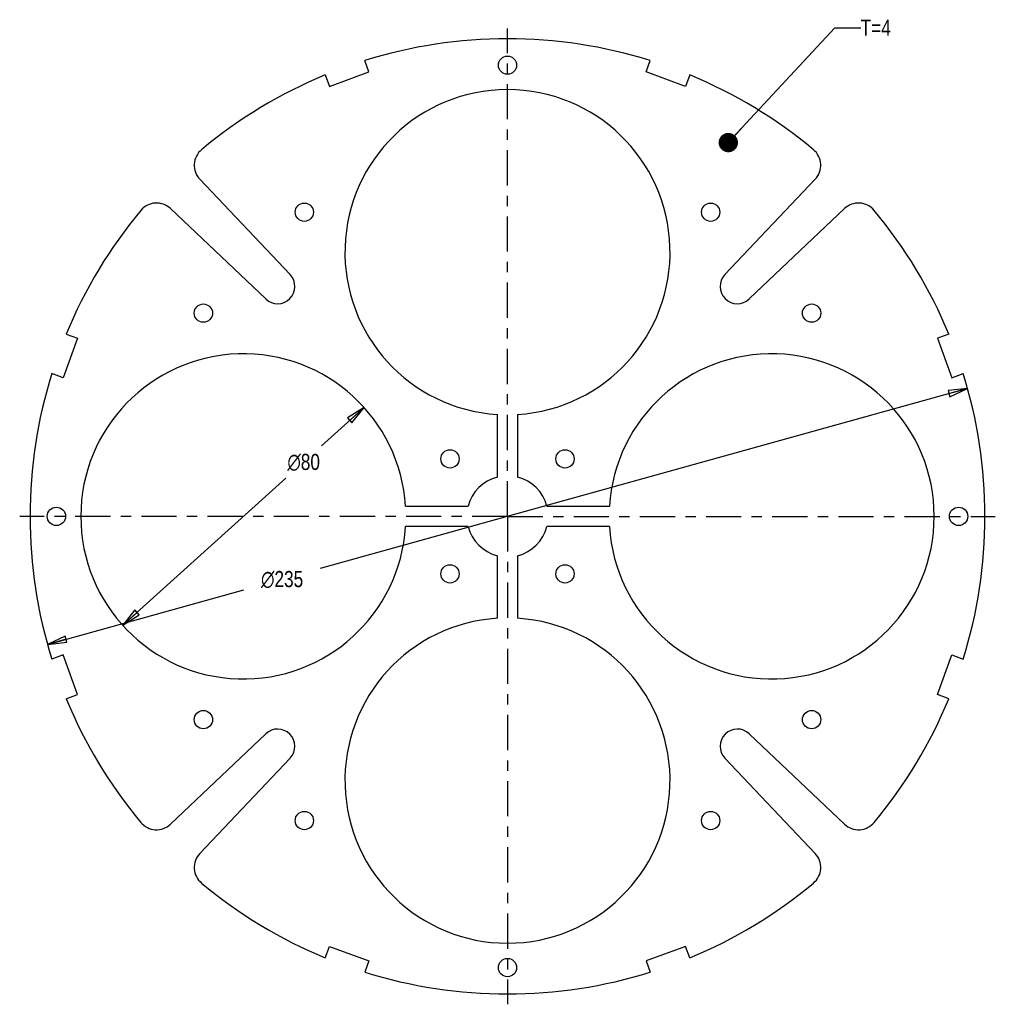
# Model space of a CAD drawing. Header units: inches. Extents: x 0.92 to 10.37, y 1.62 to 11.16.
import ezdxf

# ---------------------------------------------------------------- set-up
doc = ezdxf.new("R2010")
doc.units = ezdxf.units.IN
doc.header["$LTSCALE"] = 0.909449
doc.header["$MEASUREMENT"] = 0
doc.linetypes.add('CENTER', pattern=[0.6, 0.375, -0.075, 0.075, -0.075])
doc.layers.get('0').update_dxf_attribs({"linetype": 'CONTINUOUS'})
doc.layers.add('DEFAULT_1', color=7, linetype='CENTER')
doc.styles.get("Standard").update_dxf_attribs({"font": 'txt', "width": 0.8})
doc.styles.add('TEXTSTYLE_1', font='gdt', dxfattribs={"width": 0.8})
doc.dimstyles.new('DIMSTYLE_1', dxfattribs={"dimtxt": 0.15625, "dimasz": 0.1875, "dimexe": 0.125, "dimexo": 0.0625, "dimgap": 0.09, "dimtad": 0, "dimtih": 1, "dimtoh": 1, "dimzin": 4, "dimdsep": 46, "dimtxsty": 'STANDARD', "dimblk": 'CLOSED', "dimblk1": 'CLOSED', "dimblk2": 'CLOSED', "dimcen": 0.09, "dimadec": 0, "dimazin": 0, "dimtfac": 1, "dimtmove": 0, "dimatfit": 2, "dimldrblk": 'CLOSED', "dimfxl": 1, "dimtolj": 1, "dimtzin": 4, "dimarcsym": 0})
doc.dimstyles.get("Standard").update_dxf_attribs({"dimtxt": 0.15625, "dimasz": 0.1875, "dimexe": 0.125, "dimexo": 0.0625, "dimgap": 0.09, "dimtad": 0, "dimtih": 1, "dimtoh": 1, "dimzin": 4, "dimdsep": 46, "dimtxsty": 'STANDARD', "dimblk": 'CLOSED', "dimblk1": 'CLOSED', "dimblk2": 'CLOSED', "dimcen": 0.09, "dimadec": 0, "dimazin": 0, "dimtp": 0.01, "dimtm": 0.01, "dimtfac": 1, "dimtofl": 0, "dimtmove": 0, "dimatfit": 3, "dimldrblk": 'CLOSED', "dimfxl": 1, "dimtolj": 1, "dimtzin": 4, "dimarcsym": 0})

# ---------------------------------------------------------------- blocks, each defined once
blk = doc.blocks.new('_CLOSED')
at = {"color": 0, "linetype": 'BYBLOCK'}
for p, q in [((0, 0), (-1, 0.167)), ((-1, 0.167), (-1, -0.167)), ((-1, -0.167), (0, 0)), ((-1, 0), (0, 0))]:
    blk.add_line(p, q, dxfattribs=at)
blk = doc.blocks.new('*D0')
at = {"color": 2, "linetype": 'CONTINUOUS'}
for p, q in [((10.0981, 7.5854), (3.8279, 5.8413)), ((1.1845, 5.1061), (3.0883, 5.6356))]:
    blk.add_line(p, q, dxfattribs=at)
at = {"color": 2, "linetype": 'CONTINUOUS', "xscale": 0.1875, "yscale": 0.1875, "zscale": 0.1875}
for p, rotation in [((10.0981, 7.5854), 15.5436871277), ((1.1845, 5.1061), 195.5436871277)]:
    blk.add_blockref('_CLOSED', p, dxfattribs=dict(at, rotation=rotation))
at = {"color": 2, "linetype": 'CONTINUOUS', "insert": (3.4581, 5.8166), "char_height": 0.15625, "width": 0.583333, "attachment_point": 2, "line_spacing_factor": 0.9, "style": 'TEXTSTYLE_1'}
blk.add_mtext('{\\Fgdt;n}\\Ftxt;235', dxfattribs=at)
blk = doc.blocks.new('*D1')
at = {"color": 2, "linetype": 'CONTINUOUS'}
for p, q in [((4.2512, 7.401), (3.8398, 7.0296)), ((1.9133, 5.2905), (3.4936, 6.7171))]:
    blk.add_line(p, q, dxfattribs=at)
at = {"color": 2, "linetype": 'CONTINUOUS', "xscale": 0.1875, "yscale": 0.1875, "zscale": 0.1875}
for p, rotation in [((4.2512, 7.401), 42.0737745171), ((1.9133, 5.2905), 222.0737745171)]:
    blk.add_blockref('_CLOSED', p, dxfattribs=dict(at, rotation=rotation))
at = {"color": 2, "linetype": 'CONTINUOUS', "insert": (3.6667, 6.9515), "char_height": 0.15625, "width": 0.458333, "attachment_point": 2, "line_spacing_factor": 0.9, "style": 'TEXTSTYLE_1'}
blk.add_mtext('{\\Fgdt;n}\\Ftxt;80', dxfattribs=at)

msp = doc.modelspace()

# ---------------------------------------------------------------- linework, layer by layer
at = {"color": 7, "linetype": 'CONTINUOUS'}
for p, q in [((4.2988, 10.6498), (4.2586, 10.7602)), ((6.9838, 10.6498), (7.024, 10.7602)), ((3.8756, 10.6215), (3.916, 10.5105)), ((3.916, 10.5105), (4.2988, 10.6498)), ((7.3666, 10.5105), (6.9838, 10.6498)), ((7.407, 10.6215), (7.3666, 10.5105)), ((2.6606, 9.6108), (3.5356, 8.688)), ((7.747, 8.688), (8.6221, 9.6108)), ((3.2991, 8.4514), (2.3762, 9.3265)), ((8.9064, 9.3265), (7.9835, 8.4514)), ((1.3656, 8.1114), (1.4766, 8.071)), ((9.917, 8.1114), (9.8061, 8.071)), ((1.4766, 8.071), (1.3372, 7.6882)), ((9.8061, 8.071), (9.9454, 7.6882)), ((1.3372, 7.6882), (1.2268, 7.7284)), ((9.9454, 7.6882), (10.0558, 7.7284)), ((5.5429, 6.7269), (5.5429, 7.333)), ((5.7397, 7.333), (5.7397, 6.7269)), ((4.654, 6.4441), (5.2601, 6.4441)), ((6.0225, 6.4441), (6.6286, 6.4441)), ((5.2601, 6.2473), (4.654, 6.2473)), ((6.6286, 6.2473), (6.0225, 6.2473)), ((5.5429, 5.3584), (5.5429, 5.9645)), ((5.7397, 5.9645), (5.7397, 5.3584)), ((1.3372, 5.0032), (1.2268, 4.963)), ((1.4766, 4.6204), (1.3372, 5.0032)), ((9.8061, 4.6204), (9.9454, 5.0032)), ((9.9454, 5.0032), (10.0558, 4.963)), ((1.3656, 4.58), (1.4766, 4.6204)), ((9.917, 4.58), (9.8061, 4.6204)), ((2.3762, 3.365), (3.2991, 4.24)), ((7.9835, 4.24), (8.9064, 3.365)), ((3.5356, 4.0035), (2.6606, 3.0806)), ((8.6221, 3.0806), (7.747, 4.0035)), ((3.8756, 2.07), (3.916, 2.181)), ((3.916, 2.181), (4.2988, 2.0416)), ((7.3666, 2.181), (6.9838, 2.0416)), ((7.407, 2.07), (7.3666, 2.181)), ((4.2988, 2.0416), (4.2586, 1.9312)), ((6.9838, 2.0416), (7.024, 1.9312))]:
    msp.add_line(p, q, dxfattribs=at)
for centre in [(5.6413, 10.7158), (3.6728, 9.2919), (7.6098, 9.2919), (2.6951, 8.3142), (8.5875, 8.3142), (5.0845, 6.9025), (6.1981, 6.9025), (1.2712, 6.3457), (10.0114, 6.3457), (5.0845, 5.7889), (6.1981, 5.7889), (2.6951, 4.3772), (8.5875, 4.3772), (3.6728, 3.3995), (7.6098, 3.3995), (5.6413, 1.9756)]:
    msp.add_circle(centre, 0.0886, dxfattribs=at)
for centre, radius, start, end in [((5.6413, 6.3457), 4.626, 72.6083, 107.3917), ((5.6413, 6.3457), 4.626, 112.43885, 129.84674), ((5.6413, 6.3457), 4.626, 50.15326, 67.56115), ((5.6413, 8.9048), 1.5748, 273.58332, 266.41668), ((2.8034, 9.7462), 0.1969, 129.84674, 223.4779), ((8.4792, 9.7462), 0.1969, 316.5221, 50.15326), ((2.2408, 9.1836), 0.1969, 46.5221, 140.15326), ((9.0418, 9.1836), 0.1969, 39.84674, 133.4779), ((5.6413, 6.3457), 4.626, 140.15326, 157.56115), ((5.6413, 6.3457), 4.626, 22.43885, 39.84674), ((3.4142, 8.5728), 0.1673, 226.5221, 43.4779), ((7.8684, 8.5728), 0.1673, 136.5221, 313.4779), ((3.0823, 6.3457), 1.5748, 3.58332, 356.41668), ((8.2004, 6.3457), 1.5748, 183.58332, 176.41668), ((5.6413, 6.3457), 4.626, 162.6083, 197.3917), ((5.6413, 6.3457), 4.626, 342.6083, 17.3917), ((5.6413, 6.3457), 0.3937, 104.47751, 165.52249), ((5.6413, 6.3457), 0.3937, 14.47751, 75.52249), ((5.6413, 6.3457), 0.3937, 194.47751, 255.52249), ((5.6413, 6.3457), 0.3937, 284.47751, 345.52249), ((5.6413, 3.7867), 1.5748, 93.58332, 86.41668), ((5.6413, 6.3457), 4.626, 202.43885, 219.84674), ((5.6413, 6.3457), 4.626, 320.15326, 337.56115), ((3.4142, 4.1186), 0.1673, 316.5221, 133.4779), ((7.8684, 4.1186), 0.1673, 46.5221, 223.4779), ((2.2408, 3.5078), 0.1969, 219.84674, 313.4779), ((9.0418, 3.5078), 0.1969, 226.5221, 320.15326), ((2.8034, 2.9452), 0.1969, 136.5221, 230.15326), ((8.4792, 2.9452), 0.1969, 309.84674, 43.4779), ((5.6413, 6.3457), 4.626, 230.15326, 247.56115), ((5.6413, 6.3457), 4.626, 292.43885, 309.84674), ((5.6413, 6.3457), 4.626, 252.6083, 287.3917)]:
    msp.add_arc(centre, radius, start, end, dxfattribs=at)
at = {"layer": 'DEFAULT_1', "color": 2, "linetype": 'CENTER'}
for q in [(5.6413, 11.0717), (0.9153, 6.3457), (5.6413, 1.6197), (10.3673, 6.3457)]:
    msp.add_line((5.6413, 6.3457), q, dxfattribs=at)

# ---------------------------------------------------------------- texts
at = {"color": 2, "linetype": 'CONTINUOUS', "insert": (9.0629, 11.1564), "char_height": 0.15625, "width": 0.375, "attachment_point": 1, "line_spacing_factor": 0.9}
msp.add_mtext('T=4', dxfattribs=at)

# ---------------------------------------------------------------- dimensions: what is measured, and where the dimension line sits
at = {"color": 2, "linetype": 'CONTINUOUS'}
for p1, p2, picture, middle in [((1.1845, 5.1061), (10.0981, 7.5854), '*D0', (3.4581, 5.7385)), ((4.2512, 7.401), (1.9133, 5.2905), '*D1', (3.6667, 6.8733))]:
    dim = msp.add_diameter_dim_2p(p1=p1, p2=p2, text='%%c<>', dimstyle='DIMSTYLE_1', override={"dimpost": '<>'}, dxfattribs=at)
    dim.commit()
    dim.dimension.update_dxf_attribs({"geometry": picture, "text_midpoint": middle, "dimtype": 163})

# ---------------------------------------------------------------- leaders
msp.add_leader([(7.7806, 9.9661), (8.8129, 11.0783), (9.0629, 11.0783)], dimstyle='STANDARD', override={"dimtad": 0, "dimldrblk": 'DOT'}, dxfattribs=at)

doc.saveas('drawing.dxf')
